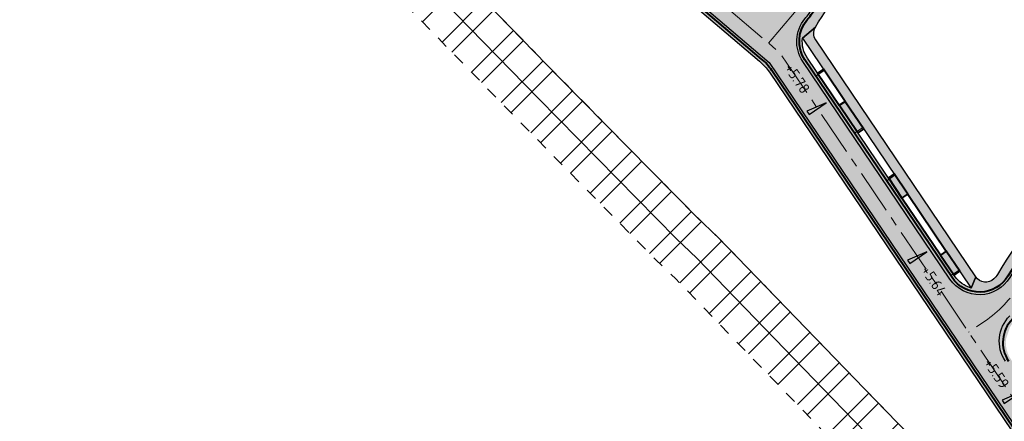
# Model space of a CAD drawing. Header units: metres. Extents: x 207669 to 209690, y 476021 to 477293.
# Tile 3 of 49: x 207776 to 207943, y 476962 to 477030. Entities that reach past the tile are written whole.
import ezdxf
from ezdxf.lldxf.tags import DXFTag

# ---------------------------------------------------------------- set-up
doc = ezdxf.new("R2010")
doc.units = ezdxf.units.M
doc.linetypes.add('AM-AS', pattern=[16, 10, -2, 2, -2])
doc.linetypes.add('NLCS-HIDDEN', pattern=[4, 2, -2])
doc.layers.get('0').update_dxf_attribs({"linetype": 'CONTINUOUS'})
for name, color, linetype, lineweight, true_color in [('B-OI-KL-BRANDSTOF_Orientatieverzoek_gasunieoost_0000541420-G', 40, 'KL-BRANDSTOF-N', 18, 0xffbf00), ('N-WE-AM-AS_WEG-G', 7, 'AM-AS', 18, 0xd60000), ('N-WE-VH-FUNDERING_GRANULAAT-G', 7, 'CONTINUOUS', 40, 0x99004c), ('N-WE-VH-FUNDERING_GRANULAAT_2-G', 7, 'CONTINUOUS', 15, 0x99004c), ('N-WE-VH-FUNDERING_ZANDBED-BREED-G', 7, 'CONTINUOUS', 30, 0xa57c00), ('N-WE-VH-FUNDERING_ZANDBED_BREED-A', 7, 'CONTINUOUS', 40, 0xa57c00), ('N-WE-VH-FUNDERING_ZANDBED_LANGSPARKEERVAKKEN-G', 1, 'CONTINUOUS', 40, 0xff0000), ('N-WE-VH-FUNDERING_ZANDBED_OVERIG-A', 7, 'CONTINUOUS', 40, 0x0007d1), ('N-WE-VH-FUNDERING_ZANDBED_OVERIG-G', 7, 'CONTINUOUS', 40, 0x0007d1), ('N-WE-VH-FUNDERING_ZANDBED_SMAL-A', 7, 'CONTINUOUS', 40, 0xa4de1b), ('N-WE-VH-FUNDERING_ZANDBED_SMAL-G', 7, 'CONTINUOUS', 30, 0x931077), ('T-WE-AL-HOOGTELABEL_WEG_ASFALT', 7, 'CONTINUOUS', 18, 0x0b05c2)]:
    doc.layers.add(name, color=color, linetype=linetype, lineweight=lineweight, true_color=true_color)
for name, color, linetype, lineweight in [('B-OI-KL-VEILIGHEIDSZONE-G', 252, 'NLCS-HIDDEN', 35), ('N-WE-IE-TERREINAFSCHEIDING_KUNSTMATIG_HEKWERK_HOOG-G', 210, 'IE-TERREINAFSCHEIDING-KUNSTMATIG', 35), ('T-WE-VH-KANTVERHARDING_BOUWWEG-G', 60, 'CONTINUOUS', 25), ('T-WE-VH-VERHARDING_ASFALT_BOUWWEG-70MM-A', 252, 'CONTINUOUS', 18), ('T-WE-VH-VERKANTING-S', 7, 'CONTINUOUS', 25)]:
    doc.layers.add(name, color=color, linetype=linetype, lineweight=lineweight)
doc.styles.add('NLCS-ISO-M200-T18', font='NLCS-ISO.ttf', dxfattribs={"height": 0.36})
doc.styles.get("Standard").update_dxf_attribs({"font": 'isocp.shx'})
doc.linetypes.add('IE-TERREINAFSCHEIDING-KUNSTMATIG', pattern='A,4,[82,NLCS.shx,S=0.75,R=90,X=0,Y=0],4,-2', length=10)
tags = doc.linetypes.add('KL-BRANDSTOF-N', pattern='A,4,-0.5,[105,NLCS.SHX,S=0.5,R=0,X=0.75,Y=0],-2,4,-1,["B",Standard,S=1,R=0,X=-0.15,Y=-0.5],-1.5', length=13).pattern_tags.tags
tags[18] = DXFTag(74, 10)

# ---------------------------------------------------------------- blocks, each defined once
blk = doc.blocks.new('A$C78FE763D')
at = {"layer": 'B-OI-KL-VEILIGHEIDSZONE-G'}
h = blk.add_hatch(dxfattribs=at)
h.set_pattern_fill('ANSI32', color=256, scale=0.75)
h.set_pattern_definition([(45, (0, 0), (-5.051394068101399, 5.051394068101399), []), (45, (3.3675975, 0), (-5.051394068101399, 5.051394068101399), [])])
h.paths.add_polyline_path([(209050.9375881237, 476518.5396431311), (209043.125532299, 476518.8796438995), (209004.4717691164, 476520.7480644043), (208998.0385089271, 476520.8455989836), (208994.4349887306, 476520.9688748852), (208992.935653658, 476521.1809657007), (208987.1141704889, 476522.9398933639), (208984.2464321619, 476523.7645453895), (208982.2472676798, 476524.1575529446), (208961.5809573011, 476528.4629516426), (208946.5220461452, 476532.563855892), (208941.2051906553, 476533.782514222), (208903.1010240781, 476542.5168446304), (208854.3198681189, 476553.4830269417), (208805.5441397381, 476564.3659582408), (208756.842541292, 476575.5088327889), (208708.1580406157, 476586.8421821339), (208659.4445053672, 476597.9561975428), (208645.9421921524, 476601.2015875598), (208635.8122818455, 476603.0898383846), (208626.3864741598, 476604.9618731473), (208620.0089611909, 476606.6876323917), (208616.8738774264, 476607.6539789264), (208608.5085805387, 476607.3317409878), (208607.7147462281, 476607.388227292), (208593.7159588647, 476606.8106741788), (208573.1718238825, 476606.1685136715), (208551.5354744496, 476605.2313140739), (208514.8965904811, 476605.0346582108), (208505.7717838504, 476604.8736203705), (208485.9502657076, 476604.3007499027), (208475.047726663, 476604.1278963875), (208473.2836551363, 476604.2170161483), (208435.3275707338, 476609.0187374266), (208410.2766025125, 476612.2382755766), (208386.3403179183, 476615.1490799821), (208372.1225659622, 476616.7944344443), (208370.8679237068, 476617.0666386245), (208366.7919455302, 476618.1427362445), (208347.1206601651, 476622.9592522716), (208332.5732144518, 476626.4223583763), (208314.8127730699, 476630.7675542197), (208307.5733359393, 476632.8400167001), (208304.1866016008, 476633.9158244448), (208301.7785627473, 476634.9618108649), (208265.737801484, 476652.8223577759), (208252.2084358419, 476659.8116686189), (208236.1466094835, 476668.5299794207), (208217.2765463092, 476679.2130734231), (208211.238871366, 476682.4328276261), (208206.9135463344, 476684.6223727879), (208201.0043056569, 476689.0424139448), (208194.8743833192, 476694.0181090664), (208188.0278762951, 476699.6469287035), (208179.7819454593, 476706.5954438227), (208167.5172268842, 476716.7875479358), (208160.0162014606, 476723.1235963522), (208143.7253530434, 476737.7180011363), (208140.7841958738, 476740.296256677), (208137.2494930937, 476743.7516149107), (208127.3442713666, 476753.6668096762), (208117.6775741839, 476763.4073517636), (208110.7673497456, 476770.4858983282), (208107.1789824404, 476774.0473304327), (208073.4188309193, 476808.9680776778), (208037.0226775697, 476846.8302774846), (208005.6460867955, 476879.2423167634), (207982.4240652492, 476903.0248457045), (207966.6406611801, 476918.9412363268), (207943.1172987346, 476943.0761142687), (207919.053827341, 476967.866388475), (207894.2855795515, 476993.4698702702), (207890.7679384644, 476996.8277555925), (207867.5642186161, 477020.3765344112), (207844.3344498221, 477044.2101672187), (207827.8124503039, 477061.0787171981), (207816.9714566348, 477067.1797366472), (207812.3269095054, 477070.0203660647), (207810.1095525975, 477071.3769726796), (207764.5498415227, 477099.2176252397), (207755.4859131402, 477103.8493892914), (207745.7668134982, 477107.4289707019), (207725.8028753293, 477114.6722316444), (207702.275920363, 477123.4861027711), (207695.2540454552, 477126.1533678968), (207691.7030862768, 477116.8050691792), (207698.746329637, 477114.1296872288), (207722.3433746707, 477105.2895583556), (207742.3334365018, 477098.036819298), (207751.4683368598, 477094.6724007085), (207759.6604084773, 477090.4861647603), (207804.8906974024, 477062.8468173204), (207807.1093404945, 477061.4894239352), (207811.9087933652, 477058.5540533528), (207821.6657996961, 477053.0630728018), (207837.1818001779, 477037.2216227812), (207860.4220313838, 477013.3772555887), (207883.7523115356, 476989.7000344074), (207887.2366704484, 476986.3739197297), (207911.8724226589, 476960.9074015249), (207935.9489512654, 476936.1036757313), (207959.5095888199, 476911.9305536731), (207975.2961847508, 476896.0109442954), (207998.4761632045, 476872.2714732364), (208029.8255724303, 476839.8875125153), (208066.2194190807, 476802.0277123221), (208100.0612675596, 476767.0224595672), (208103.6669002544, 476763.4438916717), (208110.5506758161, 476756.3924382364), (208120.2579786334, 476746.6109803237), (208130.2167569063, 476736.6421750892), (208133.9880541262, 476732.9555333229), (208137.0928969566, 476730.2337888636), (208153.4520485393, 476715.5781936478), (208161.0950231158, 476709.1222420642), (208173.3643045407, 476698.9263461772), (208181.6303737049, 476691.9608612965), (208188.5478666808, 476686.2736809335), (208194.855944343, 476681.1533760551), (208201.6207036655, 476676.093417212), (208206.6273786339, 476673.5589623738), (208212.4597036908, 476670.4487165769), (208231.2976405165, 476659.7838105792), (208247.5278141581, 476650.9741213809), (208261.222448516, 476643.899432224), (208297.5636872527, 476625.889979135), (208300.6716483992, 476624.5399655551), (208304.6829140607, 476623.2657732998), (208312.2474769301, 476621.1002357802), (208330.2270355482, 476616.7014316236), (208344.7735898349, 476613.2385377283), (208364.3263044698, 476608.4510537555), (208368.5303262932, 476607.3411513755), (208370.4836840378, 476606.9173555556), (208385.1619320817, 476605.2187100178), (208409.0356474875, 476602.3155144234), (208434.0626792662, 476599.0990525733), (208472.4025948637, 476594.2487738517), (208474.874523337, 476594.1238936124), (208486.1739842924, 476594.3030400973), (208506.0044661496, 476594.8761696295), (208515.0116595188, 476595.035131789), (208551.7787755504, 476595.2324759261), (208573.5444261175, 476596.1752763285), (208594.0782911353, 476596.8171158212), (208607.5655037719, 476597.3735627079), (208608.3456694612, 476597.3180490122), (208615.5563725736, 476597.5958110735), (208617.2292888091, 476597.0801576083), (208624.1037758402, 476595.2199168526), (208633.9219681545, 476593.2699516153), (208643.8560578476, 476591.4182024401), (208657.1637446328, 476588.2195924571), (208705.9122093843, 476577.097607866), (208754.5937087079, 476565.764957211), (208803.3401102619, 476554.6118317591), (208852.1343818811, 476543.7247630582), (208900.8872259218, 476532.7649453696), (208938.9710593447, 476524.0352757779), (208944.0902038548, 476522.8619341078), (208959.2452926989, 476518.7348383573), (208980.2629823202, 476514.3562370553), (208981.8958178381, 476514.0352446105), (208984.2860795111, 476513.3478966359), (208990.776596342, 476511.3868242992), (208993.5612612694, 476510.9929151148), (208997.7917410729, 476510.8481910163), (209004.1544808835, 476510.7517255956), (209042.666717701, 476508.8901461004), (209050.5027740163, 476508.5491007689)])
at = {"layer": 'B-OI-KL-BRANDSTOF_Orientatieverzoek_gasunieoost_0000541420-G', "flags": 128}
blk.add_lwpolyline([(209050.72018107, 476513.54437195), (209042.896125, 476513.884895), (209004.313125, 476515.749895), (208997.915125, 476515.846895), (208993.998125, 476515.980895), (208991.856125, 476516.2838949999), (208985.700125, 476518.1438949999), (208983.071125, 476518.899895), (208981.255125, 476519.2568949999), (208960.413125, 476523.5988949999), (208945.306125, 476527.7128949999), (208940.088125, 476528.9088949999), (208901.994125, 476537.640895), (208853.227125, 476548.6038949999), (208804.442125, 476559.488895), (208755.718125, 476570.6368949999), (208707.035125, 476581.9698949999), (208658.304125, 476593.0878949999), (208644.899125, 476596.309895), (208634.867125, 476598.179895), (208625.245125, 476600.090895), (208618.619125, 476601.883895), (208616.215125, 476602.624895), (208608.427125, 476602.324895), (208607.640125, 476602.380895), (208593.897125, 476601.813895), (208573.358125, 476601.171895), (208551.657125, 476600.231895), (208514.954125, 476600.0348949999), (208505.888125, 476599.874895), (208486.062125, 476599.301895), (208474.961125, 476599.1258949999), (208472.843125, 476599.232895), (208434.695125, 476604.058895), (208409.656125, 476607.276895), (208385.751125, 476610.183895), (208371.303125, 476611.855895), (208369.699125, 476612.203895), (208365.559125, 476613.296895), (208345.947125, 476618.0988949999), (208331.400125, 476621.5618949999), (208313.530125, 476625.933895), (208306.128125, 476628.052895), (208302.429125, 476629.227895), (208299.671125, 476630.4258949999), (208263.480125, 476648.3608949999), (208249.868125, 476655.3928949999), (208233.722125, 476664.156895), (208214.868125, 476674.830895), (208208.933125, 476677.9958949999), (208204.267125, 476680.357895), (208197.930125, 476685.097895), (208191.711125, 476690.145895), (208184.829125, 476695.803895), (208176.573125, 476702.760895), (208164.306125, 476712.954895), (208156.734125, 476719.350895), (208140.409125, 476733.975895), (208137.386125, 476736.6258949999), (208133.733125, 476740.1968949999), (208123.801125, 476750.138895), (208114.114125, 476759.899895), (208107.217125, 476766.964895), (208103.620125, 476770.5348949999), (208069.819125, 476805.497895), (208033.424125, 476843.358895), (208002.061125, 476875.7568949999), (207978.860125, 476899.5178949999), (207963.075125, 476915.4358949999), (207939.533125, 476939.589895), (207915.463125, 476964.3868949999), (207890.761125, 476989.921895), (207887.260125, 476993.263895), (207863.993125, 477016.8768949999), (207840.758125, 477040.715895), (207824.739125, 477057.070895), (207814.440125, 477062.866895), (207809.718125, 477065.754895), (207807.500125, 477067.111895), (207762.105125, 477094.851895), (207753.477125, 477099.260895), (207744.050125, 477102.732895), (207724.073125, 477109.980895), (207700.511125, 477118.807895), (207693.478565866, 477121.479218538)], dxfattribs=at)
at = {"layer": 'B-OI-KL-VEILIGHEIDSZONE-G', "flags": 128}
blk.add_lwpolyline([(209050.9375881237, 476518.5396431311), (209043.125532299, 476518.8796438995), (209004.4717691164, 476520.7480644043), (208998.0385089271, 476520.8455989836), (208994.4349887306, 476520.9688748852), (208992.935653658, 476521.1809657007), (208987.1141704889, 476522.9398933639), (208984.2464321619, 476523.7645453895), (208982.2472676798, 476524.1575529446), (208961.5809573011, 476528.4629516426), (208946.5220461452, 476532.563855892), (208941.2051906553, 476533.782514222), (208903.1010240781, 476542.5168446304), (208854.3198681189, 476553.4830269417), (208805.5441397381, 476564.3659582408), (208756.842541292, 476575.5088327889), (208708.1580406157, 476586.8421821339), (208659.4445053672, 476597.9561975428), (208645.9421921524, 476601.2015875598), (208635.8122818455, 476603.0898383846), (208626.3864741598, 476604.9618731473), (208620.0089611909, 476606.6876323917), (208616.8738774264, 476607.6539789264), (208608.5085805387, 476607.3317409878), (208607.7147462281, 476607.388227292), (208593.7159588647, 476606.8106741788), (208573.1718238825, 476606.1685136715), (208551.5354744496, 476605.2313140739), (208514.8965904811, 476605.0346582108), (208505.7717838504, 476604.8736203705), (208485.9502657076, 476604.3007499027), (208475.047726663, 476604.1278963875), (208473.2836551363, 476604.2170161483), (208435.3275707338, 476609.0187374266), (208410.2766025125, 476612.2382755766), (208386.3403179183, 476615.1490799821), (208372.1225659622, 476616.7944344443), (208370.8679237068, 476617.0666386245), (208366.7919455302, 476618.1427362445), (208347.1206601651, 476622.9592522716), (208332.5732144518, 476626.4223583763), (208314.8127730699, 476630.7675542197), (208307.5733359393, 476632.8400167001), (208304.1866016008, 476633.9158244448), (208301.7785627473, 476634.9618108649), (208265.737801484, 476652.8223577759), (208252.2084358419, 476659.8116686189), (208236.1466094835, 476668.5299794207), (208217.2765463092, 476679.2130734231), (208211.238871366, 476682.4328276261), (208206.9135463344, 476684.6223727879), (208201.0043056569, 476689.0424139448), (208194.8743833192, 476694.0181090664), (208188.0278762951, 476699.6469287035), (208179.7819454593, 476706.5954438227), (208167.5172268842, 476716.7875479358), (208160.0162014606, 476723.1235963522), (208143.7253530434, 476737.7180011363), (208140.7841958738, 476740.296256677), (208137.2494930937, 476743.7516149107), (208127.3442713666, 476753.6668096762), (208117.6775741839, 476763.4073517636), (208110.7673497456, 476770.4858983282), (208107.1789824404, 476774.0473304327), (208073.4188309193, 476808.9680776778), (208037.0226775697, 476846.8302774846), (208005.6460867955, 476879.2423167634), (207982.4240652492, 476903.0248457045), (207966.6406611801, 476918.9412363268), (207943.1172987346, 476943.0761142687), (207919.053827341, 476967.866388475), (207894.2855795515, 476993.4698702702), (207890.7679384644, 476996.8277555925), (207867.5642186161, 477020.3765344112), (207844.3344498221, 477044.2101672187), (207827.8124503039, 477061.0787171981), (207816.9714566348, 477067.1797366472), (207812.3269095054, 477070.0203660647), (207810.1095525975, 477071.3769726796), (207764.5498415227, 477099.2176252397), (207755.4859131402, 477103.8493892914), (207745.7668134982, 477107.4289707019), (207725.8028753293, 477114.6722316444), (207702.275920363, 477123.4861027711), (207695.2540454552, 477126.1533678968), (207691.7030862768, 477116.8050691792), (207698.746329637, 477114.1296872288), (207722.3433746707, 477105.2895583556), (207742.3334365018, 477098.036819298), (207751.4683368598, 477094.6724007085), (207759.6604084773, 477090.4861647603), (207804.8906974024, 477062.8468173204), (207807.1093404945, 477061.4894239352), (207811.9087933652, 477058.5540533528), (207821.6657996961, 477053.0630728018), (207837.1818001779, 477037.2216227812), (207860.4220313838, 477013.3772555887), (207883.7523115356, 476989.7000344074), (207887.2366704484, 476986.3739197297), (207911.8724226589, 476960.9074015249), (207935.9489512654, 476936.1036757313), (207959.5095888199, 476911.9305536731), (207975.2961847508, 476896.0109442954), (207998.4761632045, 476872.2714732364), (208029.8255724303, 476839.8875125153), (208066.2194190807, 476802.0277123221), (208100.0612675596, 476767.0224595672), (208103.6669002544, 476763.4438916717), (208110.5506758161, 476756.3924382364), (208120.2579786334, 476746.6109803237), (208130.2167569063, 476736.6421750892), (208133.9880541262, 476732.9555333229), (208137.0928969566, 476730.2337888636), (208153.4520485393, 476715.5781936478), (208161.0950231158, 476709.1222420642), (208173.3643045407, 476698.9263461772), (208181.6303737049, 476691.9608612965), (208188.5478666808, 476686.2736809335), (208194.855944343, 476681.1533760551), (208201.6207036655, 476676.093417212), (208206.6273786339, 476673.5589623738), (208212.4597036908, 476670.4487165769), (208231.2976405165, 476659.7838105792), (208247.5278141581, 476650.9741213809), (208261.222448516, 476643.899432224), (208297.5636872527, 476625.889979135), (208300.6716483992, 476624.5399655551), (208304.6829140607, 476623.2657732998), (208312.2474769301, 476621.1002357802), (208330.2270355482, 476616.7014316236), (208344.7735898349, 476613.2385377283), (208364.3263044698, 476608.4510537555), (208368.5303262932, 476607.3411513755), (208370.4836840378, 476606.9173555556), (208385.1619320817, 476605.2187100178), (208409.0356474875, 476602.3155144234), (208434.0626792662, 476599.0990525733), (208472.4025948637, 476594.2487738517), (208474.874523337, 476594.1238936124), (208486.1739842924, 476594.3030400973), (208506.0044661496, 476594.8761696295), (208515.0116595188, 476595.035131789), (208551.7787755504, 476595.2324759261), (208573.5444261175, 476596.1752763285), (208594.0782911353, 476596.8171158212), (208607.5655037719, 476597.3735627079), (208608.3456694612, 476597.3180490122), (208615.5563725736, 476597.5958110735), (208617.2292888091, 476597.0801576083), (208624.1037758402, 476595.2199168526), (208633.9219681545, 476593.2699516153), (208643.8560578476, 476591.4182024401), (208657.1637446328, 476588.2195924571), (208705.9122093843, 476577.097607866), (208754.5937087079, 476565.764957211), (208803.3401102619, 476554.6118317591), (208852.1343818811, 476543.7247630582), (208900.8872259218, 476532.7649453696), (208938.9710593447, 476524.0352757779), (208944.0902038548, 476522.8619341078), (208959.2452926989, 476518.7348383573), (208980.2629823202, 476514.3562370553), (208981.8958178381, 476514.0352446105), (208984.2860795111, 476513.3478966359), (208990.776596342, 476511.3868242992), (208993.5612612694, 476510.9929151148), (208997.7917410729, 476510.8481910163), (209004.1544808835, 476510.7517255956), (209042.666717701, 476508.8901461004), (209050.5027740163, 476508.5491007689)], close=True, dxfattribs=at)
blk = doc.blocks.new('A$C2E540381')
h = blk.add_hatch(color=256)
h.dxf.hatch_style = 1
h.paths.add_polyline_path([(0, 0), (7.001237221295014, 0), (-2.91038304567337e-11, 1.869999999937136)])
at = {"flags": 128}
blk.add_lwpolyline([(0, 0), (7.001237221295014, 0), (-2.91038304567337e-11, 1.869999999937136)], close=True, dxfattribs=at)

msp = doc.modelspace()

# ---------------------------------------------------------------- hatches: boundary and pattern name
at = {"layer": 'N-WE-VH-FUNDERING_ZANDBED_BREED-A', "transparency": 33554559}
h = msp.add_hatch(color=256, dxfattribs=at)
h.dxf.hatch_style = 1
edge = h.paths.add_edge_path(flags=16)
edge.add_arc((208018.7845404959, 476941.9416020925), 23.79784241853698, 2.319868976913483, 68.45130498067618, ccw=False)
edge.add_arc((207992.9401543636, 476940.8946074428), 49.6634275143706, -44.537330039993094, 2.319868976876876, ccw=False)
edge.add_arc((207975.0359779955, 476959.1559325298), 75.23482617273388, 302.0107321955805, 315.1130849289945, ccw=False)
edge.add_line((208014.9163120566, 476895.3606503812), (208013.122737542, 476893.0276360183))
edge.add_arc((208012.7492379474, 476898.1139409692), 5.100000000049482, 234.31241061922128, 274.1998286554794, ccw=False)
edge.add_line((208009.774074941, 476893.9716704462), (207985.8857599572, 476911.1293212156))
edge.add_arc((207988.8317546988, 476915.2309812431), 5.049999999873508, 214.057908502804, 234.31241061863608, ccw=False)
edge.add_line((207984.6479712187, 476912.4028271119), (207974.9491909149, 476926.7505588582))
edge.add_arc((207979.174397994, 476929.6067145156), 5.10000000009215, 174.1134030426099, 214.0579085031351, ccw=False)
edge.add_line((207974.1012911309, 476930.1297697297), (207976.5079837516, 476932.3365274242))
edge.add_line((207976.5079837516, 476932.3365274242), (207987.8577930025, 476944.791240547))
edge.add_arc((208049.9804324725, 476888.2579610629), 83.99544049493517, 116.50385453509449, 137.6969592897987, ccw=False)
edge.add_arc((208020.7404048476, 476946.8945045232), 18.47274637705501, 68.45130498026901, 116.50385453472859, ccw=False)
edge = h.paths.add_edge_path(flags=16)
edge.add_arc((207950.9388624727, 477049.6280640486), 37.53249998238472, 305.8214969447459, 358.8807534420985, ccw=False)
edge.add_arc((208022.9212658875, 476938.7720458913), 94.70726443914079, 121.8779908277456, 149.2630944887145)
edge.add_arc((207938.4936721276, 476988.9750646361), 3.518809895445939, 313.33145217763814, 329.26309448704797, ccw=False)
edge.add_arc((207939.535906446, 476987.870288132), 1.999999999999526, 214.0579085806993, 313.33145217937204, ccw=False)
edge.add_line((207937.878962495, 476986.7502270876), (207937.0909030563, 476984.8804810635))
edge.add_arc((207938.4964469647, 476989.7829749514), 5.099999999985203, 214.0579084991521, 254.0024146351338, ccw=False)
edge.add_line((207934.2712398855, 476986.9268192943), (207909.4248063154, 477023.6829837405))
edge.add_arc((207913.6500133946, 477026.5391393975), 5.09999999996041, 174.1134017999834, 214.0579084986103, ccw=False)
edge.add_line((207908.5769065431, 477027.0621947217), (207910.7629846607, 477028.895780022))
edge.add_arc((207951.2488938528, 477005.1332987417), 46.94426865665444, 128.6299866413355, 149.5899578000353, ccw=False)
edge.add_arc((207862.439417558, 477114.1293349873), 93.65498082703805, 309.4451683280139, 332.8796175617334)
edge.add_arc((207965.0096183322, 477061.8722859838), 21.46109186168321, 30.11757463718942, 153.5374305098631, ccw=False)
edge.add_arc((207952.0866587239, 477053.779186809), 36.7039722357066, -7.647124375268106, 30.923212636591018, ccw=False)
edge = h.paths.add_edge_path(flags=16)
edge.add_arc((207924.3592697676, 477029.9185181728), 85.2596023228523, 121.1031986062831, 145.2237219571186)
edge.add_arc((207852.6855038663, 477079.6890865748), 1.999999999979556, 294.3579977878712, 325.2237219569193, ccw=False)
edge.add_line((207853.5103773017, 477077.8671140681), (207851.2906661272, 477076.0183202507))
edge.add_arc((207851.3290830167, 477081.1181755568), 5.099999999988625, 229.6238971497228, 269.5684026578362, ccw=False)
edge.add_line((207848.0252916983, 477077.2329518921), (207822.9577107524, 477098.549113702))
edge.add_arc((207831.4439198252, 477108.5288058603), 13.10000000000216, 205.0134647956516, 229.6238971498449, ccw=False)
edge.add_line((207819.572589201, 477102.9897166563), (207820.2180752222, 477104.672360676))
edge.add_arc((207833.0127928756, 477108.2725821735), 13.2915911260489, 140.0836640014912, 195.7157219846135, ccw=False)
edge.add_line((207822.8183786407, 477116.8013753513), (207868.0195344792, 477169.9574566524))
edge.add_arc((207886.4104747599, 477151.8822228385), 25.78644531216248, 84.96140506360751, 135.4960267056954, ccw=False)
edge.add_arc((207882.984591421, 477140.0828944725), 37.91560423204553, 49.257470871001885, 81.36805577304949, ccw=False)
edge.add_arc((207894.6428723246, 477152.9501516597), 20.56242125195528, 2.0518782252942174, 50.469494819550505, ccw=False)
edge.add_arc((207879.2698302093, 477153.7302654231), 35.92230591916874, 335.5284907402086, 359.92999724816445, ccw=False)
edge.add_arc((207826.0890470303, 477182.593217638), 96.37526378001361, 304.2401094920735, 333.00668583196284, ccw=False)
edge = h.paths.add_edge_path()
edge.add_arc((207965.005917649, 477061.8894530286), 28.7200000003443, 32.12410697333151, 153.0069464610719)
edge.add_arc((207862.4447317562, 477114.131325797), 86.3800005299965, 309.1708019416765, 333.0069464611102, ccw=False)
edge.add_arc((207951.2488955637, 477005.1333027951), 54.21426865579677, 129.1708019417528, 146.2481467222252)
edge.add_arc((207901.9319495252, 477038.0881400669), 5.100000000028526, 293.9446099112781, 326.2481467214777, ccw=False)
edge.add_line((207904.0018013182, 477033.4270550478), (207901.8935327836, 477032.9882847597))
edge.add_arc((207901.9319495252, 477038.0881400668), 5.099999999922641, 229.6238969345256, 269.5684043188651, ccw=False)
edge.add_line((207898.6281581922, 477034.2029164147), (207860.5092017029, 477066.6172866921))
edge.add_arc((207863.8129930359, 477070.5025103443), 5.099999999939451, 189.6793914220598, 229.6238969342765, ccw=False)
edge.add_line((207858.7855965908, 477069.6450227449), (207858.8798555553, 477071.7964016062))
edge.add_arc((207863.812993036, 477070.5025103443), 5.100000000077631, 146.1675124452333, 165.3031853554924, ccw=False)
edge.add_arc((207924.3521430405, 477029.9253527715), 77.97999999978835, 122.7259849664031, 146.1675124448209, ccw=False)
edge.add_arc((207826.17520426, 477182.6992009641), 103.6199999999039, 302.7259849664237, 331.4867935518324)
edge.add_arc((207879.2491134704, 477153.8665777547), 43.21999999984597, 331.4867935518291, 356.8038714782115)
edge.add_arc((207894.6750815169, 477153.0051778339), 27.76999999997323, 356.8038714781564, 407.9181540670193)
edge.add_arc((207883.0137495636, 477140.0911026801), 45.17000000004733, 47.91815406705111, 74.77564179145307)
edge.add_arc((207886.2699822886, 477152.0559239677), 32.76999999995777, 74.77564179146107, 139.62389708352)
edge.add_line((207861.3055157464, 477173.2844027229), (207816.0074426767, 477120.0143477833))
edge.add_arc((207830.1009010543, 477108.03000671), 18.50000000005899, 139.6238970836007, 229.6238971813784)
edge.add_line((207818.1165600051, 477093.936548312), (207901.3480945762, 477023.1607977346))
edge.add_arc((207895.4530943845, 477016.22833982), 9.099999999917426, 34.05790846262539, 49.62389718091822, ccw=False)
edge.add_line((207902.9921893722, 477021.3246175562), (207979.2186577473, 476908.5602402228))
edge.add_arc((207988.249002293, 476914.664572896), 10.8999999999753, 214.0579084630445, 234.3124106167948)
edge.add_line((207981.8903205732, 476905.8114849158), (208074.1329226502, 476839.5587436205))
edge.add_arc((208081.6583349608, 476850.0362514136), 12.89999999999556, 234.3124106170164, 299.0336792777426)
edge.add_line((208087.9190100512, 476838.757335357), (208106.6218757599, 476849.1388795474))
edge.add_line((208106.6218757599, 476849.1388795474), (208104.8438712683, 476852.3420426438))
edge.add_line((208104.8438712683, 476852.3420426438), (208121.1081889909, 476861.1922391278))
edge.add_line((208121.1081889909, 476861.1922391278), (208119.0545768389, 476864.9610650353))
edge.add_line((208119.0545768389, 476864.9610650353), (208083.0215202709, 476844.9599178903))
edge.add_arc((208080.5463696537, 476849.4190242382), 5.100000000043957, 234.31241061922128, 299.03367927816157, ccw=False)
edge.add_line((208077.5712066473, 476845.2767537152), (208023.5008730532, 476884.1124732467))
edge.add_arc((208026.4760360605, 476888.2547437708), 5.10000000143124, 194.3679054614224, 234.3124106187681, ccw=False)
edge.add_line((208021.5355522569, 476886.9891925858), (208021.4536448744, 476889.1410771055))
edge.add_arc((208026.4760360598, 476888.2547437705), 5.099999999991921, 125.81933538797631, 169.9916992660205, ccw=False)
edge.add_arc((207976.3685280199, 476957.6811223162), 80.51999999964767, 305.8193353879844, 314.6490656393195)
edge.add_arc((207992.9537240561, 476940.8915043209), 56.91999999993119, 314.6490656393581, 362.324848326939)
edge.add_arc((208018.7824468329, 476941.9401127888), 31.0699999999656, 2.324848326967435, 68.30494295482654)
edge.add_arc((208020.7416798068, 476946.864684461), 25.76999999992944, 68.3049429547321, 116.5152425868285)
edge.add_arc((208049.983229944, 476888.2542608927), 91.2700000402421, 116.5152425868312, 137.6969596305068)
edge.add_line((207982.4803595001, 476949.6836951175), (207973.6291480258, 476939.9573776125))
edge.add_arc((207969.8572115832, 476943.3899415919), 5.099999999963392, 278.37862011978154, 317.6969596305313, ccw=False)
edge.add_line((207970.600352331, 476938.3443750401), (207968.4516676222, 476938.4874477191))
edge.add_arc((207969.8572115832, 476943.3899415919), 5.099999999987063, 214.057908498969, 254.0024140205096, ccw=False)
edge.add_line((207965.632004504, 476940.5337859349), (207943.8047829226, 476972.8235285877))
edge.add_arc((207948.0299900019, 476975.6796842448), 5.099999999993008, 174.113402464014, 214.0579084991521, ccw=False)
edge.add_line((207942.9568831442, 476976.2027395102), (207943.6250031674, 476978.2499159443))
edge.add_arc((207948.0299900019, 476975.6796842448), 5.100000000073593, 134.6952792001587, 149.7371965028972, ccw=False)
edge.add_arc((207928.428011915, 476995.4912807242), 22.76999999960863, 314.6952792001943, 329.018669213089)
edge.add_arc((208022.9492039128, 476938.7391286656), 87.4800000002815, 122.98218495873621, 149.0186692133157, ccw=False)
edge.add_arc((207950.9279627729, 477049.7176438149), 44.82000000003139, 302.9821849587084, 355.6324594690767)
edge.add_line((207995.6178079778, 477046.3044143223), (207995.8201418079, 477048.9535967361))
edge.add_line((207995.8201418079, 477048.9535967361), (207995.9330327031, 477050.431691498))
edge.add_arc((207952.0907191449, 477053.7801899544), 43.97000000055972, 355.6324594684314, 392.1241069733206)
at = {"layer": 'N-WE-VH-FUNDERING_ZANDBED_OVERIG-A', "transparency": 33554559}
h = msp.add_hatch(color=256, dxfattribs=at)
h.dxf.hatch_style = 1
h.paths.add_polyline_path([(207914.8023019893, 477015.7278736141), (207915.7881837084, 477016.3943099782), (207918.9243546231, 477011.7548669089), (207917.9384729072, 477011.0884305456)])
h = msp.add_hatch(color=256, dxfattribs=at)
h.dxf.hatch_style = 1
h.paths.add_polyline_path([(207926.3701660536, 477000.7400277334), (207924.0740409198, 477004.1367628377), (207923.0881592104, 477003.4703264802), (207925.3842843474, 477000.0735913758)])
h = msp.add_hatch(color=256, dxfattribs=at)
h.dxf.hatch_style = 1
h.paths.add_polyline_path([(207931.897606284, 476990.4382152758), (207934.1937783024, 476987.0414108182), (207935.1796600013, 476987.7078471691), (207932.8832472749, 476991.1050077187)])
at = {"layer": 'N-WE-VH-FUNDERING_ZANDBED_SMAL-A', "transparency": 33554559}
h = msp.add_hatch(color=256, dxfattribs=at)
h.dxf.hatch_style = 1
edge = h.paths.add_edge_path()
edge.add_arc((207912.4878345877, 477027.8834101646), 1.999999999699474, 149.589957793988, 214.0579084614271, ccw=False)
edge.add_line((207910.7629846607, 477028.895780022), (207908.5769065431, 477027.0621947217))
edge.add_line((207908.5769065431, 477027.0621947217), (207937.0909030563, 476984.8804810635))
edge.add_line((207937.0909030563, 476984.8804810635), (207937.878962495, 476986.7502270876))
edge.add_line((207937.878962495, 476986.7502270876), (207910.8308906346, 477026.7633491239))
at = {"layer": 'T-WE-VH-VERHARDING_ASFALT_BOUWWEG-70MM-A'}
h = msp.add_hatch(dxfattribs=at)
h.set_pattern_fill('AVH-BASALTON', color=256, angle=270, pattern_type=2)
h.set_pattern_definition([(270, (207987.6846217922, 477030.1940064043), (0.8659999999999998, -1.5), [1, -2]), (29.99999999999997, (207987.6846217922, 477030.1940064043), (0.8660381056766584, 1.499977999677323), [1, -2]), (329.9999999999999, (207987.6846217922, 477029.1940064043), (1.732038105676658, -2.200032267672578e-05), [1, -2])])
h.paths.add_polyline_path([(207979.9642825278, 476909.0642676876, 0.08860774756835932), (207982.4153493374, 476906.5424738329), (208074.6579514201, 476840.2897325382, 0.2901540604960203), (208087.4822068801, 476839.5442298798), (208106.1850962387, 476849.9257594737), (208103.2731425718, 476855.171788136), (208083.4099652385, 476844.1461808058, -0.2901543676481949), (208076.9978315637, 476844.5189288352), (208022.6760454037, 476883.5352527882, -0.5128048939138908), (208022.6735853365, 476893.2800037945, 0.03899533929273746), (208032.1116530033, 476901.2509316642, 0.2110784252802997), (208048.6278607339, 476943.1517930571, 0.2961190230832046), (208029.8243881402, 476969.6942554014, 0.2135158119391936), (208009.772750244, 476968.8503044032, 0.09268673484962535), (207983.3678739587, 476948.8760330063), (207974.4330391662, 476939.0578244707, -0.4857844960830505), (207965.0246350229, 476939.7359519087), (207942.8520466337, 476972.5366072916, -0.3607678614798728), (207943.6020152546, 476980.1610973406, 0.06252926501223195), (207946.9207294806, 476984.387934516, -0.1140968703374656), (207974.6737415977, 477013.1274485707, 0.2338587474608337), (207994.4212927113, 477046.3957993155), (207994.7365174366, 477050.5230764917, 0.1605842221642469), (207988.3125578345, 477076.5233494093, 0.5824978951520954), (207940.4839035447, 477074.380298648, -0.1043814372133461), (207917.7632647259, 477046.2334878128, 0.0750150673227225), (207907.1276252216, 477034.5242228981, -0.4489299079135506), (207898.2472954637, 477033.2797499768), (207859.6681189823, 477066.0854670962, -0.381082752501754), (207858.5701924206, 477073.9958346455, -0.1026960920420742), (207881.5457002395, 477096.5367696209, 0.1261556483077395), (207916.17238607, 477133.8078554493, 0.1109181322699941), (207921.2037527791, 477151.5237929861, 0.2268011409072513), (207912.4820694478, 477172.7251190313, 0.117727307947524), (207894.5602457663, 477182.5179730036, 0.2907551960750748), (207862.2196860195, 477172.5070400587), (207817.1807338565, 477119.5417085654, 0.4142135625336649), (207819.2328479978, 477094.1687144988), (207902.9723610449, 477022.9610053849)])
h.paths.add_polyline_path([(207933.4971353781, 476986.3756419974), (207908.6460157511, 477023.1387386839, -0.3327596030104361), (207908.9913344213, 477030.3205219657, 0.02629151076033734), (207910.3951778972, 477032.2141499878, -0.07558467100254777), (207920.289801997, 477043.1324219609, 0.104381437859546), (207944.0481497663, 477072.5647687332, -0.5824978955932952), (207984.9249647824, 477074.3963295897, -0.1605842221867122), (207990.7481332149, 477050.8276931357), (207990.4329084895, 477046.7004159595, -0.2338587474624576), (207972.4962286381, 477016.4828080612, 0.1134968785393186), (207943.6046455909, 476986.6350936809, -0.5476258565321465)], flags=16)
h.paths.add_polyline_path([(207986.32625549, 476946.1838259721, -0.09268673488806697), (208011.5584937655, 476965.2710418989, -0.2135158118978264), (208028.3457217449, 476965.9775975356, -0.2961190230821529), (208044.6311531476, 476942.9895325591, -0.2110784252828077), (208029.3006028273, 476904.0966296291, -0.04205109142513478), (208019.5889756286, 476895.9956677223, 0.03919080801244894), (208016.8801836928, 476893.7622372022, -0.3624006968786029), (208009.2124471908, 476893.2054081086), (207985.3315629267, 476910.3577218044, -0.0886077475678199), (207983.860922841, 476911.8707981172), (207974.2451368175, 476926.0957536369, -0.3460902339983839), (207974.7783963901, 476933.4942473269)], flags=16)
h.paths.add_polyline_path([(207847.4134532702, 477076.5061948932), (207822.3422986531, 477097.8253955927, -0.4142135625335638), (207820.7462098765, 477117.5599465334), (207865.2669202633, 477169.915831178, -0.2907551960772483), (207893.5098481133, 477178.6583532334, -0.1177273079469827), (207909.8013034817, 477169.7563661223, -0.2268011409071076), (207917.209974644, 477151.7468091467, -0.1109181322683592), (207912.6575576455, 477135.717300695, -0.1261556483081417), (207879.3832126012, 477099.9018323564, 0.0974953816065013), (207856.2151719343, 477077.6355777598, -0.4419701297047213)], flags=16)

# ---------------------------------------------------------------- linework, layer by layer
at = {"layer": 'N-WE-AM-AS_WEG-G', "ltscale": 0.75, "flags": 128}
for points in [[(207822.9438497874, 477094.1634701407), (207904.7769850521, 477024.5768451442), (207982.7128544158, 476909.2836936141), (208075.8278914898, 476842.4043306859, 0.2901543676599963), (208085.4460920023, 476841.8452086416)], [(207902.8663816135, 477026.2015222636), (207907.2633731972, 477031.3723378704, 0.0298398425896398), (207908.7281646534, 477033.3191689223, -0.07558465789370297), (207919.0265313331, 477044.6829532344, 0.1043814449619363), (207942.2660266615, 477073.4725337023, -0.5824978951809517), (207986.6187613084, 477075.4598394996, -0.1605842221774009), (207992.7423253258, 477050.6753848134), (207992.4271006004, 477046.548107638, -0.2338587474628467), (207973.584985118, 477014.8051283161, 0.1140968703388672), (207945.2060593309, 476985.4174520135, -0.1093445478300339), (207939.3878092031, 476979.2780841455), (207936.6493703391, 476977.4269541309)]]:
    msp.add_lwpolyline(points, format="xyb", dxfattribs=at)
at = {"layer": 'N-WE-IE-TERREINAFSCHEIDING_KUNSTMATIG_HEKWERK_HOOG-G', "flags": 128}
msp.add_lwpolyline([(207770.8884271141, 477095.3442389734), (207810.1095525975, 477071.3769726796), (207816.9714566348, 477067.1787741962), (207827.8124503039, 477061.0787171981), (207844.3344498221, 477044.2101672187), (207867.5642186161, 477020.3765344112), (207890.7679384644, 476996.8277555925), (207894.2855795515, 476993.4698702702), (207919.053827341, 476967.866388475), (207943.1172987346, 476943.0761142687), (207966.6406611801, 476918.9412363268), (207982.4240652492, 476903.0248457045), (207986.6423670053, 476898.7047272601), (208071.5469597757, 476837.7224707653)], dxfattribs=at)
at = {"layer": 'N-WE-VH-FUNDERING_GRANULAAT-G', "flags": 128}
for points in [[(207979.6328937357, 476908.840255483), (207903.4064253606, 477021.6046328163, 0.06802407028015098), (207901.6719956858, 477023.5417020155), (207818.6690036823, 477094.1231119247, -0.414213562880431), (207816.5712869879, 477120.0599503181), (207861.6102391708, 477173.0252818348, -0.290755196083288), (207894.7703252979, 477183.2898969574, -0.1177273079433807), (207913.0182226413, 477173.3188696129, -0.2268011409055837), (207922.002508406, 477151.4791897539, -0.1109181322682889), (207916.875351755, 477133.4259664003, -0.1261556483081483), (207881.9781977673, 477095.8637570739, 0.1026809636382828), (207859.2374368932, 477073.5544651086, 0.3810998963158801), (207860.2619816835, 477066.1711768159), (207898.3042570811, 477033.8220121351, 0.4484963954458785), (207906.5880787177, 477034.9767961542, -0.07465217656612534), (207917.3211185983, 477046.7761726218, 0.10438144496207), (207939.8601604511, 477074.6980163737, -0.2117460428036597), (207957.6142098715, 477089.1241929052, 0.3196692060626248)], [(207944.0913076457, 476979.6604858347, 0.3608239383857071), (207943.3905469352, 476972.5435133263)]]:
    msp.add_lwpolyline(points, format="xyb", dxfattribs=at)
msp.add_lwpolyline([(207933.8570038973, 476986.6468040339), (207909.0105703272, 477023.40296848, -0.3322505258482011), (207909.3263349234, 477030.0980443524, 0.02583280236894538), (207910.7285805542, 477031.9931462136, -0.0755846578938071), (207920.542453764, 477042.8223137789, 0.1043814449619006), (207944.4045744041, 477072.3832157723, -0.5824978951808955), (207984.5862054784, 477074.1836276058, -0.1605842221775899), (207990.3492947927, 477050.8581547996), (207990.0340700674, 477046.7308776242, -0.233858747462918), (207972.2784773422, 477016.8183440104, 0.113355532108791), (207943.2890638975, 476986.8862832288, -0.5474444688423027)], format="xyb", close=True, dxfattribs=at)
at = {"layer": 'N-WE-VH-FUNDERING_GRANULAAT_2-G', "flags": 128}
for points in [[(207912.2655917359, 477021.6053987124), (207910.8654740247, 477020.6589470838), (207917.384229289, 477011.0155332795), (207918.7843469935, 477011.9619849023)], [(207933.6405635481, 476986.9669915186), (207935.0403834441, 476987.91336508), (207924.2140485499, 477003.9296448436), (207922.8139308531, 477002.9831932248)]]:
    msp.add_lwpolyline(points, close=True, dxfattribs=at)
at = {"layer": 'N-WE-VH-FUNDERING_ZANDBED-BREED-G', "flags": 128}
msp.add_lwpolyline([(207989.3288357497, 477077.1614553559, 0.5824978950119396), (207939.4146296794, 477074.9249576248, -0.1043814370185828), (207917.0053035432, 477047.1638075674, 0.074652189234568), (207906.1723528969, 477035.2545947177, -0.1418916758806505), (207904.0018013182, 477033.4270550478), (207901.8935327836, 477032.9882847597, -0.1760773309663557), (207898.6281581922, 477034.2029164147), (207860.5092017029, 477066.6172866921, -0.1760773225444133), (207858.7855965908, 477069.6450227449), (207858.8798555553, 477071.7964016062, -0.08368969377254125), (207859.5765816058, 477073.3420205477, -0.1026411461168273), (207882.1944465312, 477095.5272508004, 0.1261556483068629), (207917.2268345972, 477133.2350218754, 0.1109181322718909), (207922.4018862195, 477151.456888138, 0.2268011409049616), (207913.2862992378, 477173.6157449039, 0.1177273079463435), (207894.8753650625, 477183.6758589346, 0.2907551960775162), (207861.3055157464, 477173.2844027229), (207816.0074426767, 477120.0143477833, 0.4142135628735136), (207818.1165600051, 477093.936548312), (207901.3480945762, 477023.1607977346, -0.06802407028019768), (207902.9921893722, 477021.3246175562), (207979.2186577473, 476908.5602402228, 0.08860774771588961)], format="xyb", dxfattribs=at)
msp.add_lwpolyline([(207988.4642015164, 477048.8949306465, -0.2357416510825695), (207972.905206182, 477019.1950507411, 0.1200620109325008), (207941.5181710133, 476987.1766126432, -0.0696270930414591), (207940.9083419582, 476986.4154957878, -0.4624543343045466), (207937.878962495, 476986.7502270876), (207937.0909030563, 476984.8804810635, -0.1760773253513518), (207934.2712398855, 476986.9268192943), (207909.4248063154, 477023.6829837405, -0.1760773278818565), (207908.5769065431, 477027.0621947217), (207910.7629846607, 477028.895780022, -0.09171096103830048), (207921.9421252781, 477041.8058726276, 0.1026099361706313), (207945.7970980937, 477071.4356290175, -0.5974205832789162), (207983.5734101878, 477072.6409486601, -0.1699019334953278)], format="xyb", close=True, dxfattribs=at)
at = {"layer": 'N-WE-VH-FUNDERING_ZANDBED_LANGSPARKEERVAKKEN-G', "flags": 128}
for points in [[(207912.1255841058, 477021.8125167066), (207911.1397023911, 477021.1460803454), (207914.8023019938, 477015.7278736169), (207915.7881837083, 477016.3943099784)], [(207925.3842843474, 477000.0735913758), (207926.3701660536, 477000.7400277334), (207932.8832472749, 476991.1050077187), (207931.8976062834, 476990.4382152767)]]:
    msp.add_lwpolyline(points, close=True, dxfattribs=at)
at = {"layer": 'N-WE-VH-FUNDERING_ZANDBED_OVERIG-G', "flags": 128}
for points in [[(207914.8023019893, 477015.7278736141), (207915.7881837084, 477016.3943099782), (207918.9243546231, 477011.7548669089), (207917.9384729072, 477011.0884305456)], [(207926.3701660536, 477000.7400277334), (207924.0740409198, 477004.1367628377), (207923.0881592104, 477003.4703264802), (207925.3842843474, 477000.0735913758), (207926.3701660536, 477000.7400277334)], [(207931.897606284, 476990.4382152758), (207934.1937783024, 476987.0414108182), (207935.1796600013, 476987.7078471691), (207932.8832472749, 476991.1050077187), (207931.897606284, 476990.4382152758)]]:
    msp.add_lwpolyline(points, close=True, dxfattribs=at)
at = {"layer": 'N-WE-VH-FUNDERING_ZANDBED_SMAL-G', "flags": 128}
msp.add_lwpolyline([(207910.8308906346, 477026.7633491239, -0.288956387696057), (207910.7629846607, 477028.895780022), (207908.5769065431, 477027.0621947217), (207937.0909030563, 476984.8804810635), (207937.878962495, 476986.7502270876)], format="xyb", close=True, dxfattribs=at)
at = {"layer": 'T-WE-VH-KANTVERHARDING_BOUWWEG-G', "flags": 128}
for points in [[(207988.3125578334, 477076.523349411, 0.5824978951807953), (207940.4839035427, 477074.3802986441, -0.1043814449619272), (207917.7632626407, 477046.233486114, 0.0750150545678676), (207907.1276252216, 477034.5242228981, -0.4489299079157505), (207898.2472954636, 477033.2797499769), (207859.6681189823, 477066.0854670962, -0.3810827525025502), (207858.5701924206, 477073.9958346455, -0.1026960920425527), (207881.5457002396, 477096.536769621, 0.126155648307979), (207916.1723860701, 477133.8078554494, 0.110918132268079), (207921.2037527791, 477151.523792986, 0.2268011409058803), (207912.482069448, 477172.7251190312, 0.1177273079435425), (207894.5602457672, 477182.5179730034, 0.2907551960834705), (207862.2196860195, 477172.5070400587), (207817.1807338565, 477119.5417085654, 0.4142135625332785), (207819.2328479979, 477094.1687144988), (207902.9723610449, 477022.9610053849), (207979.9642825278, 476909.0642676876, 0.08860774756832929)], [(207942.8520466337, 476972.5366072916, -0.3607678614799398), (207943.6020152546, 476980.1610973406, 0.0625292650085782)]]:
    msp.add_lwpolyline(points, format="xyb", dxfattribs=at)
msp.add_lwpolyline([(207908.9913344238, 477030.3205219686, 0.02629151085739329), (207910.3951779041, 477032.2141499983, -0.07558465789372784), (207920.2898000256, 477043.1324203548, 0.1043814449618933), (207944.0481497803, 477072.5647687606, -0.5824978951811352), (207984.9249647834, 477074.3963295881, -0.1605842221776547), (207990.7481332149, 477050.8276931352), (207990.4329084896, 477046.7004159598, -0.2338587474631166), (207972.4962286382, 477016.4828080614, 0.1134968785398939), (207943.6046455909, 476986.6350936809, -0.547625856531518), (207933.4971353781, 476986.3756419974), (207908.6460157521, 477023.1387386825, -0.3327596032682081)], format="xyb", close=True, dxfattribs=at)

# ---------------------------------------------------------------- block references
at = {"layer": 'B-OI-KL-BRANDSTOF_Orientatieverzoek_gasunieoost_0000541420-G'}
msp.add_blockref('A$C78FE763D', (0, 0), dxfattribs=at)
at = {"layer": 'T-WE-VH-VERKANTING-S', "xscale": 0.5, "yscale": 0.3599999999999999, "zscale": 0.3599999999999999}
for p, rotation in [((207909.6998871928, 477014.1688485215), 34.05790849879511), ((207926.7060123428, 476989.01111589), 34.05790849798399), ((207942.6689591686, 476965.396592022), 34.05790849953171)]:
    msp.add_blockref('A$C2E540381', p, dxfattribs=dict(at, rotation=rotation))

# ---------------------------------------------------------------- texts
at = {"layer": 'T-WE-AL-HOOGTELABEL_WEG_ASFALT', "char_height": 1.8, "attachment_point": 5, "rotation": 304.0579084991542, "style": 'NLCS-ISO-M200-T18', "bg_fill": 1, "box_fill_scale": 1.05, "bg_fill_color": 256, "bg_fill_true_color": 9298298, "bg_fill_transparency": 0}
for s, insert in [('+5.78', (207907.7053830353, 477020.2447675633)), ('+5.64', (207930.7974807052, 476986.0838511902)), ('+5.59', (207941.3587263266, 476970.4602455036))]:
    msp.add_mtext(s, dxfattribs=dict(at, insert=insert))

doc.saveas('drawing.dxf')
